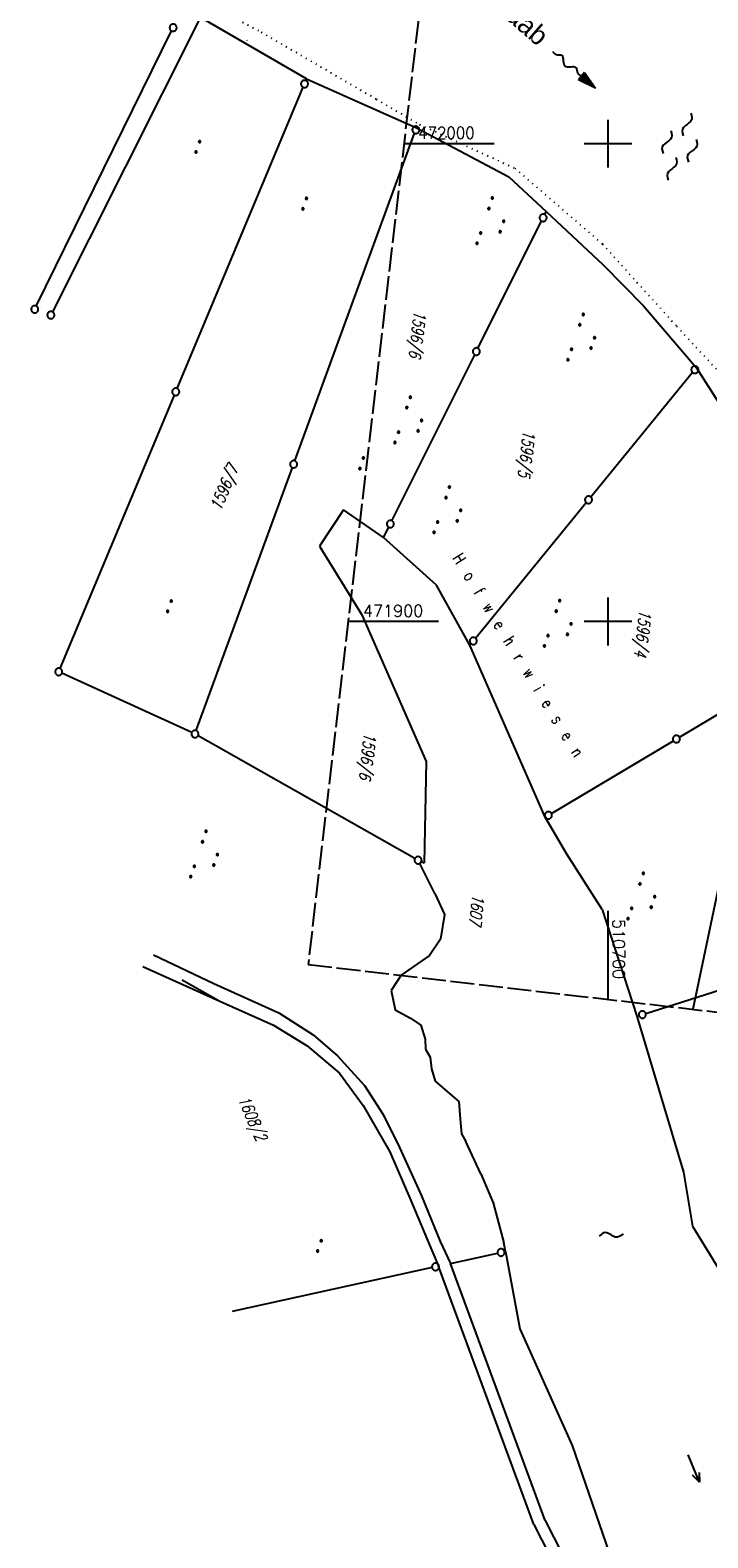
# Model space of a CAD drawing. Extents: x 510526 to 513920, y 467229 to 478797.
# Tile 110 of 256: x 510579 to 510721, y 471708 to 472024. Entities that reach past the tile are written whole.
import ezdxf

# ---------------------------------------------------------------- set-up
doc = ezdxf.new("R2010")
doc.units = 0
doc.header["$LTSCALE"] = 10
doc.header["$MEASUREMENT"] = 0
for name, pattern in [('LT00', [0]), ('LT14', [0.6, 0.5, -0.1]), ('PUNKTX2_STR', [0.6, 0.1, -0.5])]:
    doc.linetypes.add(name, pattern=pattern)
doc.layers.get('0').update_dxf_attribs({"linetype": 'LT00'})
for name, color, linetype in [('--FLIEßRICHTPFEIL', 180, 'Continuous'), ('--WASSER_GRENZE', 180, 'PUNKTX2_STR'), ('--WASSER_NUTZUNG', 180, 'Continuous'), ('DFK_BES-NAME', 255, 'LT00'), ('DFK_FLUR_NR', 250, 'LT00'), ('DFK_GZPKT', 250, 'LT00'), ('DFK_KATASTER', 250, 'LT00'), ('DFK_NUTZUNG', 250, 'LT00'), ('DFK_NUTZUNGSGRENZE', 70, 'PUNKTX2_STR'), ('DFK_TOPO-SYM', 252, 'LT00'), ('GEWÄSSERNAME', 255, 'Continuous'), ('STROM_FREILTG', 80, 'STROMFREILEITUNG'), ('V94_RASTER', 250, 'LT00')]:
    doc.layers.add(name, color=color, linetype=linetype)
doc.layers.add('-BLATT_94-RAND', color=7, linetype='LT14', plot=False)
doc.styles.add('Beschrift', font='ARIAL.TTF')
doc.styles.get("Standard").update_dxf_attribs({"font": 'romans.shx'})
doc.styles.add('Strom', font='txt.shx')
doc.linetypes.add('STROMFREILEITUNG', pattern='A,12.7,-5.5,["xx",Strom,S=2.5,R=0,X=-2.6,Y=-0.85],-4.35', length=22.55)

# ---------------------------------------------------------------- blocks, each defined once
blk = doc.blocks.new('SYMB7111')
at = {"color": 0, "linetype": 'ByBlock'}
for p, q in [((-0.13, 0.202919), (-0.13, 0.177081)), ((-0.125, 0.172895), (-0.125, 0.207105)), ((-0.12, 0.209164), (-0.12, 0.170836)), ((-0.115, 0.170204), (-0.115, 0.209796)), ((-0.11, 0.209164), (-0.11, 0.170836)), ((-0.105, 0.172895), (-0.105, 0.207105)), ((-0.1, 0.202919), (-0.1, 0.177081)), ((-0.095, 0.189874), (-0.095, 0.190146)), ((0.1, 0.202919), (0.1, 0.177081)), ((0.105, 0.172895), (0.105, 0.207105)), ((0.11, 0.209164), (0.11, 0.170836)), ((0.115, 0.170204), (0.115, 0.209796)), ((0.12, 0.209164), (0.12, 0.170836)), ((0.125, 0.172895), (0.125, 0.207105)), ((0.13, 0.202919), (0.13, 0.177081)), ((0.135, 0.189874), (0.135, 0.190146)), ((-0.515, -0.177081), (-0.515, -0.202919)), ((-0.51, -0.207105), (-0.51, -0.172895)), ((-0.505, -0.170836), (-0.505, -0.209164)), ((-0.5, -0.209796), (-0.5, -0.170204)), ((-0.495, -0.170836), (-0.495, -0.209164)), ((-0.49, -0.207105), (-0.49, -0.172895)), ((-0.485, -0.177081), (-0.485, -0.202919)), ((-0.48, -0.190126), (-0.48, -0.189854)), ((-0.285, -0.177081), (-0.285, -0.202919)), ((-0.28, -0.207105), (-0.28, -0.172895)), ((-0.275, -0.170836), (-0.275, -0.209164)), ((-0.27, -0.209796), (-0.27, -0.170204)), ((-0.265, -0.170836), (-0.265, -0.209164)), ((-0.26, -0.207105), (-0.26, -0.172895)), ((-0.255, -0.177081), (-0.255, -0.202919)), ((-0.25, -0.190126), (-0.25, -0.189854)), ((0.255, -0.177081), (0.255, -0.202919)), ((0.26, -0.207105), (0.26, -0.172895)), ((0.265, -0.170836), (0.265, -0.209164)), ((0.27, -0.209796), (0.27, -0.170204)), ((0.275, -0.170836), (0.275, -0.209164)), ((0.28, -0.207105), (0.28, -0.172895)), ((0.285, -0.177081), (0.285, -0.202919)), ((0.29, -0.190126), (0.29, -0.189854)), ((0.485, -0.177081), (0.485, -0.202919)), ((0.49, -0.207105), (0.49, -0.172895)), ((0.495, -0.170836), (0.495, -0.209164)), ((0.5, -0.209796), (0.5, -0.170204)), ((0.505, -0.170836), (0.505, -0.209164)), ((0.51, -0.207105), (0.51, -0.172895)), ((0.515, -0.177081), (0.515, -0.202919)), ((0.52, -0.190126), (0.52, -0.189854))]:
    blk.add_line(p, q, dxfattribs=at)
for points in [[(-0.095, 0.19), (-0.096981, 0.198678), (-0.10253, 0.205637), (-0.11055, 0.209499), (-0.11945, 0.209499), (-0.12747, 0.205637), (-0.133019, 0.198678), (-0.135, 0.19), (-0.133019, 0.181322), (-0.12747, 0.174363), (-0.11945, 0.170501), (-0.11055, 0.170501), (-0.10253, 0.174363), (-0.096981, 0.181322), (-0.095, 0.19)], [(0.135, 0.19), (0.133019, 0.198678), (0.12747, 0.205637), (0.11945, 0.209499), (0.11055, 0.209499), (0.10253, 0.205637), (0.096981, 0.198678), (0.095, 0.19), (0.096981, 0.181322), (0.10253, 0.174363), (0.11055, 0.170501), (0.11945, 0.170501), (0.12747, 0.174363), (0.133019, 0.181322), (0.135, 0.19)], [(-0.48, -0.19), (-0.481981, -0.181322), (-0.48753, -0.174363), (-0.49555, -0.170501), (-0.50445, -0.170501), (-0.51247, -0.174363), (-0.518019, -0.181322), (-0.52, -0.19), (-0.518019, -0.198678), (-0.51247, -0.205637), (-0.50445, -0.209499), (-0.49555, -0.209499), (-0.48753, -0.205637), (-0.481981, -0.198678), (-0.48, -0.19)], [(-0.25, -0.19), (-0.251981, -0.181322), (-0.25753, -0.174363), (-0.26555, -0.170501), (-0.27445, -0.170501), (-0.28247, -0.174363), (-0.288019, -0.181322), (-0.29, -0.19), (-0.288019, -0.198678), (-0.28247, -0.205637), (-0.27445, -0.209499), (-0.26555, -0.209499), (-0.25753, -0.205637), (-0.251981, -0.198678), (-0.25, -0.19)], [(0.29, -0.19), (0.288019, -0.181322), (0.28247, -0.174363), (0.27445, -0.170501), (0.26555, -0.170501), (0.25753, -0.174363), (0.251981, -0.181322), (0.25, -0.19), (0.251981, -0.198678), (0.25753, -0.205637), (0.26555, -0.209499), (0.27445, -0.209499), (0.28247, -0.205637), (0.288019, -0.198678), (0.29, -0.19)], [(0.52, -0.19), (0.518019, -0.181322), (0.51247, -0.174363), (0.50445, -0.170501), (0.49555, -0.170501), (0.48753, -0.174363), (0.481981, -0.181322), (0.48, -0.19), (0.481981, -0.198678), (0.48753, -0.205637), (0.49555, -0.209499), (0.50445, -0.209499), (0.51247, -0.205637), (0.518019, -0.198678), (0.52, -0.19)]]:
    blk.add_lwpolyline(points, dxfattribs=at)
blk = doc.blocks.new('SYMB7112')
at = {"color": 0, "linetype": 'ByBlock'}
for p, q in [((-0.13, 0.012919), (-0.13, -0.012919)), ((-0.125, -0.017105), (-0.125, 0.017105)), ((-0.12, 0.019164), (-0.12, -0.019164)), ((-0.115, -0.019796), (-0.115, 0.019796)), ((-0.11, 0.019164), (-0.11, -0.019164)), ((-0.105, -0.017105), (-0.105, 0.017105)), ((-0.1, 0.012919), (-0.1, -0.012919)), ((-0.095, -0.000126), (-0.095, 0.000146)), ((0.1, 0.012919), (0.1, -0.012919)), ((0.105, -0.017105), (0.105, 0.017105)), ((0.11, 0.019164), (0.11, -0.019164)), ((0.115, -0.019796), (0.115, 0.019796)), ((0.12, 0.019164), (0.12, -0.019164)), ((0.125, -0.017105), (0.125, 0.017105)), ((0.13, 0.012919), (0.13, -0.012919)), ((0.135, -0.000126), (0.135, 0.000146))]:
    blk.add_line(p, q, dxfattribs=at)
for points in [[(-0.095, 0), (-0.096981, 0.008678), (-0.10253, 0.015637), (-0.11055, 0.019499), (-0.11945, 0.019499), (-0.12747, 0.015637), (-0.133019, 0.008678), (-0.135, 0)], [(-0.135, 0), (-0.133019, -0.008678), (-0.12747, -0.015637), (-0.11945, -0.019499), (-0.11055, -0.019499), (-0.10253, -0.015637), (-0.096981, -0.008678), (-0.095, 0)], [(0.135, 0), (0.133019, 0.008678), (0.12747, 0.015637), (0.11945, 0.019499), (0.11055, 0.019499), (0.10253, 0.015637), (0.096981, 0.008678), (0.095, 0)], [(0.095, 0), (0.096981, -0.008678), (0.10253, -0.015637), (0.11055, -0.019499), (0.11945, -0.019499), (0.12747, -0.015637), (0.133019, -0.008678), (0.135, 0)]]:
    blk.add_lwpolyline(points, dxfattribs=at)
blk = doc.blocks.new('SYMB7251')
at = {"color": 0, "linetype": 'ByBlock'}
for points in [[(-0.25, 0), (-0.208333, 0.028889), (-0.166667, 0.051111), (-0.125, 0.06), (-0.083333, 0.051111), (-0.041667, 0.028889), (0, 0)], [(0, 0), (0.041667, -0.028889), (0.083333, -0.051111), (0.125, -0.06), (0.166667, -0.051111), (0.208333, -0.028889), (0.25, 0)]]:
    blk.add_lwpolyline(points, dxfattribs=at)
blk = doc.blocks.new('SYMB7242')
at = {"color": 0, "linetype": 'ByBlock'}
for p, q in [((0, 0), (-0.62, 0)), ((-0.19, 0.075), (0, 0)), ((0, 0), (-0.19, -0.075))]:
    blk.add_line(p, q, dxfattribs=at)
blk = doc.blocks.new('SYMB7301')
at = {"color": 0, "linetype": 'ByBlock'}
for p, q in [((-0.128693, 0), (0, 0.128693)), ((0, -0.128693), (-0.128693, 0)), ((0, 0.128693), (0.128693, 0)), ((0.128693, 0), (0, -0.128693)), ((0.000059, -0.009738), (0.000059, 0.009897)), ((-0.00901, -0.004339), (-0.002225, -0.009749))]:
    blk.add_line(p, q, dxfattribs=at)
for points in [[(-0.002225, 0.009749), (-0.00901, 0.004339), (-0.00901, -0.004339)], [(0.01, 0), (0.006235, 0.007818), (-0.002225, 0.009749)], [(-0.002225, -0.009749), (0.006235, -0.007818), (0.01, 0)]]:
    blk.add_lwpolyline(points, dxfattribs=at)
blk = doc.blocks.new('SYMB7010')
at = {"color": 0, "linetype": 'ByBlock'}
for points in [[(-0.031408, 0.499213), (-0.093728, 0.49134), (-0.15457, 0.475719), (-0.212975, 0.452595), (-0.268021, 0.422333), (-0.31884, 0.385411), (-0.36463, 0.342411), (-0.40467, 0.29401), (-0.438329, 0.240973), (-0.465074, 0.184136), (-0.484486, 0.124395), (-0.496256, 0.062692), (-0.5002, 0)], [(-0.5002, 0), (-0.496256, -0.062692), (-0.484486, -0.124395), (-0.465075, -0.184136), (-0.438329, -0.240973), (-0.404671, -0.29401), (-0.36463, -0.342411), (-0.31884, -0.385411), (-0.268021, -0.422333), (-0.212975, -0.452595), (-0.154571, -0.475719), (-0.093728, -0.49134), (-0.031408, -0.499213), (0.031408, -0.499213)], [(0.5002, 0), (0.496256, 0.062692), (0.484485, 0.124395), (0.465074, 0.184136), (0.438329, 0.240973), (0.40467, 0.29401), (0.36463, 0.342411), (0.31884, 0.385411), (0.268021, 0.422333), (0.212975, 0.452595), (0.15457, 0.475719), (0.093728, 0.49134), (0.031408, 0.499213), (-0.031408, 0.499213)], [(0.031408, -0.499213), (0.093728, -0.491341), (0.15457, -0.475719), (0.212975, -0.452595), (0.268021, -0.422333), (0.31884, -0.385411), (0.36463, -0.342411), (0.404671, -0.294011), (0.438329, -0.240974), (0.465075, -0.184136), (0.484486, -0.124395), (0.496256, -0.062692), (0.500201, 0)]]:
    blk.add_lwpolyline(points, dxfattribs=at)
blk = doc.blocks.new('SYMB7250')
at = {"color": 0, "linetype": 'ByBlock'}
for points in [[(-0.25, 0.28), (-0.208333, 0.308889), (-0.166667, 0.331111), (-0.125, 0.34), (-0.083333, 0.331111), (-0.041667, 0.308889), (0, 0.28)], [(-0.74, 0), (-0.698333, 0.028889), (-0.656667, 0.051111), (-0.615, 0.06), (-0.573333, 0.051111), (-0.531667, 0.028889), (-0.49, 0)], [(-0.49, 0), (-0.448333, -0.028889), (-0.406667, -0.051111), (-0.365, -0.06), (-0.323333, -0.051111), (-0.281667, -0.028889), (-0.24, 0)], [(0, 0.28), (0.041667, 0.251111), (0.083333, 0.228889), (0.125, 0.22), (0.166667, 0.228889), (0.208333, 0.251111), (0.25, 0.28)], [(0.24, 0), (0.281667, 0.028889), (0.323333, 0.051111), (0.365, 0.06), (0.406667, 0.051111), (0.448333, 0.028889), (0.49, 0)], [(0.49, 0), (0.531667, -0.028889), (0.573333, -0.051111), (0.615, -0.06), (0.656667, -0.051111), (0.698333, -0.028889), (0.74, 0)], [(-0.25, -0.28), (-0.208333, -0.251111), (-0.166667, -0.228889), (-0.125, -0.22), (-0.083333, -0.228889), (-0.041667, -0.251111), (0, -0.28)], [(0, -0.28), (0.041667, -0.308889), (0.083333, -0.331111), (0.125, -0.34), (0.166667, -0.331111), (0.208333, -0.308889), (0.25, -0.28)]]:
    blk.add_lwpolyline(points, dxfattribs=at)
blk = doc.blocks.new('FLIEßRICHTPFEIL')
at = {"layer": '--FLIEßRICHTPFEIL'}
blk.add_hatch(color=256, dxfattribs=at).paths.add_polyline_path([(-1.95, 0.4875), (-1.95, -0.4875), (0, 0)])
for p, q in [((-1.95, 0.4875), (-1.95, -0.4875)), ((-1.95, 0.4875), (0, 0)), ((0, 0), (-1.95, -0.4875))]:
    blk.add_line(p, q, dxfattribs=at)
at = {"layer": '--FLIEßRICHTPFEIL', "start_tangent": (-1, 0), "end_tangent": (-1, 0)}
blk.add_spline([(-1.95, 0), (-2.4375, 0), (-2.925, 0.325), (-3.4125, 0), (-3.9, -0.325), (-4.3875, 0), (-4.875, 0.325), (-5.3625, 0), (-5.85, 0)], degree=3, dxfattribs=at)

msp = doc.modelspace()

# ---------------------------------------------------------------- linework, layer by layer
at = {"layer": '--WASSER_GRENZE', "ltscale": 0.2}
msp.add_line((510651.5, 472009.32), (510660.57, 472004), dxfattribs=at)
msp.add_lwpolyline([(510660.57, 472004), (510680.48, 471994.88), (510698.84, 471979), (510714.34, 471961.8), (510723.58, 471951.82), (510732.65, 471938.29), (510744.72, 471915.43), (510758.92, 471877.58), (510767.7, 471856.1), (510772.02, 471842.57), (510774.82, 471821.47), (510776.33, 471813.75), (510782.97, 471789.37), (510786.24, 471773.1), (510792.15, 471747.79), (510795.43, 471732.35), (510797.28, 471724.16), (510799.02, 471711.02), (510800.42, 471692.08), (510800.64, 471678.4), (510798.98, 471664.91), (510797.18, 471651.07), (510792.63, 471593.65)], dxfattribs=at)
at = {"layer": '-BLATT_94-RAND'}
msp.add_lwpolyline([(510744.52, 472747.01), (510637.26, 471828.25), (511074.29, 471777.23), (511181.55, 472695.99), (510744.52, 472747.01)], dxfattribs=at)
at = {"layer": 'DFK_KATASTER'}
for p, q in [((510614.4, 472025.74), (510583.77, 471964.79)), ((510636.94, 472013.53), (510615.39, 472026.03)), ((510580.38, 471966), (510608.69, 472023.59)), ((510609.86, 471948.75), (510636.22, 472011.8)), ((510636.8, 472013.18), (510636.94, 472013.53)), ((510636.94, 472013.53), (510659.93, 472003.29)), ((510659.93, 472003.29), (510679.25, 471993.08)), ((510634.48, 471933.61), (510659.54, 472002.17)), ((510679.25, 471993.08), (510687.09, 471985.82)), ((510672.8, 471957.16), (510686.1, 471983.81)), ((510686.76, 471985.15), (510687.09, 471985.82)), ((510687.09, 471985.82), (510698.98, 471974.62)), ((510698.98, 471974.62), (510707.41, 471966.04)), ((510707.41, 471966.04), (510718.5, 471953.09)), ((510654.8, 471921.08), (510672.13, 471955.82)), ((510717.71, 471952.12), (510696.4, 471926.04)), ((510718.5, 471953.09), (510729.37, 471935.97)), ((510585.36, 471890.17), (510609.28, 471947.37)), ((510613.84, 471877.17), (510633.96, 471932.21)), ((510672.29, 471896.52), (510695.46, 471924.88)), ((510644.67, 471923.35), (510639.61, 471915.76)), ((510653.05, 471917.58), (510644.67, 471923.35)), ((510653.05, 471917.58), (510654.13, 471919.74)), ((510664.14, 471907.64), (510653.05, 471917.58)), ((510639.61, 471915.76), (510648.53, 471901.4)), ((510671.09, 471895.05), (510664.14, 471907.64)), ((510648.53, 471901.4), (510661.95, 471870.71)), ((510671.09, 471895.05), (510671.34, 471895.36)), ((510686.88, 471859.07), (510671.09, 471895.05)), ((510714.96, 471875.79), (510746.49, 471894.62)), ((510612.9, 471876.78), (510585.75, 471889.17)), ((510659.62, 471850.42), (510614.23, 471876.1)), ((510688.17, 471859.84), (510713.68, 471875.03)), ((510661.95, 471870.71), (510661.52, 471849.42)), ((510691.36, 471851.33), (510686.88, 471859.07)), ((510686.88, 471859.07), (510686.88, 471859.07)), ((510698.81, 471839.73), (510691.36, 471851.33)), ((510663.77, 471843.09), (510660.61, 471849.38)), ((510661.52, 471849.42), (510660.94, 471849.71)), ((510663.77, 471843.09), (510665.82, 471838.68)), ((510665.82, 471838.68), (510664.93, 471833.52)), ((510698.81, 471839.73), (510706.07, 471817.39)), ((510664.93, 471833.52), (510662.64, 471830.08)), ((510604.94, 471830.26), (510617.54, 471824.23)), ((510662.64, 471830.08), (510656.73, 471826.02)), ((510602.7, 471827.78), (510618.77, 471820.53)), ((510656.73, 471826.02), (510654.65, 471822.82)), ((510707.9, 471817.98), (510731.84, 471825.64)), ((510610.91, 471825), (510618.77, 471820.53)), ((510617.54, 471824.23), (510631.11, 471818.1)), ((510654.65, 471822.82), (510655.5, 471818.73)), ((510618.77, 471820.53), (510629.99, 471815.52)), ((510631.11, 471818.1), (510638.34, 471813.5)), ((510655.5, 471818.73), (510658.65, 471817.01)), ((510658.65, 471817.01), (510660.82, 471815.51)), ((510706.07, 471817.39), (510706.48, 471817.52)), ((510706.07, 471817.39), (510715.79, 471784.78)), ((510629.99, 471815.52), (510637.06, 471811.24)), ((510638.34, 471813.5), (510643.41, 471809.12)), ((510660.82, 471815.51), (510661.74, 471812.64)), ((510637.06, 471811.24), (510643.81, 471805.51)), ((510661.74, 471812.64), (510661.83, 471810.54)), ((510661.83, 471810.54), (510662.81, 471808.84)), ((510643.41, 471809.12), (510649.03, 471802.94)), ((510662.81, 471808.84), (510663.1, 471806.42)), ((510643.81, 471805.51), (510648.8, 471798.71)), ((510663.1, 471806.42), (510663.83, 471803.8)), ((510663.83, 471803.8), (510666.9, 471801.14)), ((510649.03, 471802.94), (510652.98, 471796.84)), ((510666.9, 471801.14), (510668.78, 471799.59)), ((510648.8, 471798.71), (510654.36, 471789.05)), ((510668.78, 471799.59), (510669.09, 471795.9)), ((510652.98, 471796.84), (510656.38, 471789.92)), ((510669.09, 471795.9), (510669.38, 471792.8)), ((510669.38, 471792.8), (510670.26, 471791.16)), ((510673.37, 471784.46), (510670.26, 471791.16)), ((510654.36, 471789.05), (510658.73, 471778.83)), ((510656.38, 471789.92), (510660.98, 471779.85)), ((510715.79, 471784.78), (510717.71, 471773.45)), ((510673.37, 471784.46), (510675.96, 471778.37)), ((510658.73, 471778.83), (510663.16, 471768.38)), ((510660.98, 471779.85), (510664.91, 471770.26)), ((510675.96, 471778.37), (510678.18, 471770.01)), ((510717.71, 471773.45), (510725.59, 471760.67)), ((510664.91, 471770.26), (510667.04, 471765.65)), ((510678.58, 471768.19), (510678.18, 471770.01)), ((510663.16, 471768.38), (510664.54, 471765.1)), ((510667.04, 471765.65), (510675.63, 471767.54)), ((510686.87, 471711.86), (510667.04, 471765.65)), ((510675.63, 471767.54), (510676.89, 471767.82)), ((510678.35, 471768.14), (510678.58, 471768.19)), ((510678.58, 471768.19), (510681.57, 471752.01)), ((510663.19, 471764.81), (510621.38, 471755.62)), ((510684.51, 471711.03), (510664.54, 471765.1)), ((510681.57, 471752.01), (510692.52, 471727.61)), ((510692.52, 471727.61), (510707.36, 471684.43)), ((510684.51, 471711.03), (510705.4, 471669.96)), ((510686.87, 471711.86), (510707.77, 471670.78))]:
    msp.add_line(p, q, dxfattribs=at)
at = {"layer": 'DFK_NUTZUNGSGRENZE', "ltscale": 0.2}
for p, q in [((510589.7, 472043.59), (510627.44, 472023.34)), ((510627.44, 472023.34), (510651.5, 472009.32))]:
    msp.add_line(p, q, dxfattribs=at)
at = {"layer": 'STROM_FREILTG', "ltscale": 0.1}
msp.add_lwpolyline([(510871.91, 472924.55), (510931.19, 472859.81), (510864.67, 472516.83), (510814.09, 472278.91), (510736.48, 471907.84), (510717.74, 471818.86)], dxfattribs=at)
at = {"layer": 'V94_RASTER'}
for p, q in [((510700, 472005), (510700, 471995)), ((510657.31, 472000), (510676.22, 472000)), ((510695, 472000), (510705, 472000)), ((510700, 471905), (510700, 471895)), ((510664.54, 471900), (510645.63, 471900)), ((510705, 471900), (510695, 471900)), ((510700, 471839.43), (510700, 471820.93))]:
    msp.add_line(p, q, dxfattribs=at)

# ---------------------------------------------------------------- block references
at = {"layer": '--FLIEßRICHTPFEIL', "xscale": 2.000000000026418, "yscale": 2.000000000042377, "zscale": 2, "rotation": 319.5605232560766}
msp.add_blockref('FLIEßRICHTPFEIL', (510697.4, 472011.59), dxfattribs=at)
at = {"layer": '--WASSER_NUTZUNG', "xscale": 9.99999999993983, "yscale": 10.00000000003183, "zscale": 10, "rotation": 251.2882999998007}
msp.add_blockref('SYMB7250', (510714.97, 471999.39), dxfattribs=at)
at = {"layer": 'DFK_GZPKT', "xscale": 1.499999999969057, "yscale": 1.5, "zscale": 1.5, "rotation": 251.2881100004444}
for p in [(510609.02, 472024.26), (510636.51, 472012.49), (510659.8, 472002.87), (510686.43, 471984.48), (510580.05, 471965.33), (510583.43, 471964.12), (510672.46, 471956.49), (510718.18, 471952.7), (510609.57, 471948.06), (510634.22, 471932.91), (510695.93, 471925.46), (510654.46, 471920.41), (510671.82, 471895.94), (510585.07, 471889.48), (510613.58, 471876.47), (510714.32, 471875.41), (510687.53, 471859.46), (510660.27, 471850.05), (510707.19, 471817.75), (510677.62, 471767.98), (510663.92, 471764.97)]:
    msp.add_blockref('SYMB7010', p, dxfattribs=at)
at = {"layer": 'DFK_NUTZUNG', "xscale": 10, "yscale": 10, "zscale": 10}
for name, p, rotation in [('SYMB7112', (510614.17, 471999.33), 251.28826), ('SYMB7112', (510636.55, 471987.45), 251.28826), ('SYMB7111', (510676.01, 471983.26), 251.28826), ('SYMB7111', (510695.03, 471958.91), 251.28826), ('SYMB7111', (510658.84, 471941.59), 251.28826), ('SYMB7112', (510648.46, 471933.11), 251.28826), ('SYMB7111', (510667.03, 471922.77), 251.28826), ('SYMB7112', (510608.25, 471903.2), 251.28826), ('SYMB7111', (510690.1, 471899.01), 251.28826), ('SYMB7111', (510616.1, 471850.74), 251.28826), ('SYMB7111', (510707.61, 471841.94), 251.28826), ('SYMB7251', (510700.66, 471771.64), 185.25005), ('SYMB7112', (510639.63, 471769.35), 251.28826), ('SYMB7242', (510719.14, 471719.9), 292.61861)]:
    msp.add_blockref(name, p, dxfattribs=dict(at, rotation=rotation))
at = {"layer": 'DFK_TOPO-SYM', "xscale": 0.1, "yscale": 0.1, "zscale": 0.1, "rotation": 359.99968}
msp.add_blockref('SYMB7301', (510624.43, 472021.56), dxfattribs=at)

# ---------------------------------------------------------------- texts
at = {"layer": 'DFK_BES-NAME', "width": 0.75}
msp.add_text('H  o  f  w  e  h  r  w  i  e  s  e  n', height=2.5, rotation=-58.5589, dxfattribs=at).set_placement((510667.39, 471913.26))
at = {"layer": 'DFK_FLUR_NR', "oblique": 13.754, "width": 0.75}
for s, rotation, p in [('1596/6', 263.3409, (510659.48, 471965.13)), ('1596/5', 263.3409, (510682.32, 471940.11)), ('1596/7', 67.3265, (510618.96, 471923.03)), ('1596/4', 263.3409, (510706.65, 471902.55)), ('1596/6', 263.3409, (510649.04, 471876.84)), ('1607', 263.3409, (510671.68, 471843.01)), ('1608/2', -66.4675, (510622.54, 471800.06))]:
    msp.add_text(s, height=2.5, rotation=rotation, dxfattribs=at).set_placement(p)
at = {"layer": 'GEWÄSSERNAME', "style": 'Beschrift'}
msp.add_text('Naab', height=4, rotation=318.9328, dxfattribs=at).set_placement((510675.28, 472028.99))
at = {"layer": 'V94_RASTER'}
for s, rotation, width, p in [(' 472000', 0.0005, 0.918, (510658.72, 472001)), (' 471900', 0.0005, 0.983, (510647.04, 471901)), (' 510700', 270.0005, 0.979, (510701, 471839.43))]:
    msp.add_text(s, height=2.5, rotation=rotation, dxfattribs=dict(at, width=width)).set_placement(p)

doc.saveas('drawing.dxf')
